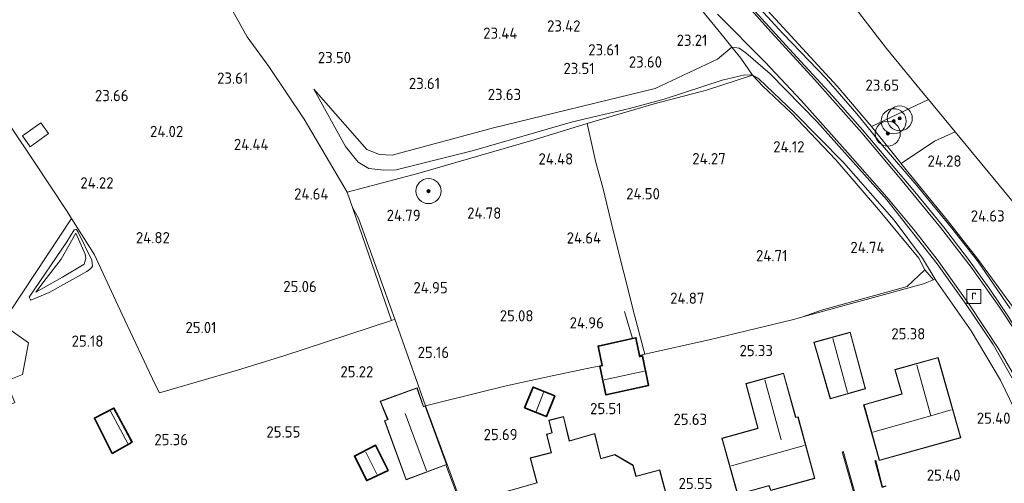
# Model space of a CAD drawing. Extents: x 196936 to 200438, y 361224 to 364196.
# Tile 72 of 256: x 197338 to 197495, y 363570 to 363644. Entities that reach past the tile are written whole.
import ezdxf
from ezdxf.enums import TextEntityAlignment as Align
from ezdxf.lldxf.tags import DXFTag

# ---------------------------------------------------------------- set-up
doc = ezdxf.new("R2010")
doc.units = 0
for name, color, linetype, lineweight in [('B-ME-GR-BOOM-S', 90, 'Continuous', 25), ('B-ME-GR-GRAS-GV', 60, 'Continuous', 13), ('B-ME-GW-TALUD_KRUIN-G', 90, 'Continuous', 18), ('B-ME-GW-TALUD_TEEN-G', 90, 'Continuous', 18), ('B-ME-IE-TERREINAFSCHEIDING_DOORGANG-G', 210, 'Continuous', 18), ('B-ME-IE-TERREINAFSCHEIDING_KUNSTMATIG_HEKWERK-G', 20, 'IE-TERREINAFSCHEIDING-KUNSTMATIG', 18), ('B-ME-KG-GRENS_OPNAME-G', 210, 'KG-OPNAME', 18), ('B-ME-KG-KADASTRAAL_DAKRAND-G', 170, 'Continuous', 18), ('B-ME-KG-KADASTRAAL_NOK-G', 10, 'Continuous', 18), ('B-ME-OG-BEBOUWING_BEDRIJVEN-GV', 7, 'Continuous', 18), ('B-ME-OG-BEBOUWING_SCHUUR-GV', 7, 'Continuous', 35), ('B-ME-OG-BEBOUWING_WONINGBOUW-GV', 7, 'Continuous', 18), ('B-ME-OG-BREUKLIJN-G', 7, 'Continuous', 18), ('B-ME-OG-HOOGTELIJN-G', 7, 'Continuous', 18), ('B-ME-OG-HOOGTEPUNT-S', 7, 'Continuous', 25), ('B-ME-OG-TERREIN-GV', 7, 'Continuous', 18), ('B-ME-OG-TERREIN_GROEN_TUIN-GV', 7, 'Continuous', 18), ('B-ME-OG-TERREIN_GROEN_TUIN_TUINBOUW-GV', 7, 'Continuous', 18), ('B-ME-RI-GWA_RIOOLPUT-S', 30, 'Continuous', 25), ('B-ME-VH-VERHARDING_ASFALT-GV', 252, 'Continuous', 18)]:
    doc.layers.add(name, color=color, linetype=linetype, lineweight=lineweight)
doc.styles.add('NLCS-ISO', font='NLCS-ISO.ttf')
doc.styles.add('NLCS-ISO-ANNOTATIVE-T18', font='NLCS-ISO.ttf', dxfattribs={"height": 1.8})
doc.styles.get("Standard").update_dxf_attribs({"font": 'arial.ttf'})
doc.linetypes.add('IE-TERREINAFSCHEIDING-KUNSTMATIG', pattern='A,4,[82,NLCS.SHX,S=0.75,R=90,X=0,Y=0],4,-2', length=10)
tags = doc.linetypes.add('KG-OPNAME', pattern='A,5.5,-2,["O",Standard,S=1.8,R=0,X=-0.5,Y=-0.9],-2,5.5,-2,[5,NLCS.SHX,S=0.75,R=0,X=0,Y=0],-2', length=19).pattern_tags.tags
tags[6] = DXFTag(74, 10)

# ---------------------------------------------------------------- blocks, each defined once
blk = doc.blocks.new('SAL-HOOGTELABEL-SO')
at = {"color": 0, "linetype": 'ByBlock', "lineweight": -2, "style": 'NLCS-ISO-ANNOTATIVE-T18'}
blk.add_attdef('HOOGTE', text='', height=1.8, dxfattribs=at).set_placement((2.79, 0), align=Align.RIGHT)
blk = doc.blocks.new('SGR-BOOM_01-SO')
at = {"linetype": 'ByBlock', "lineweight": 18}
h = blk.add_hatch(color=0, dxfattribs=at)
h.dxf.hatch_style = 1
edge = h.paths.add_edge_path()
edge.add_arc((0, 0), 0.25, 0, 360)
at = {"color": 0, "linetype": 'ByBlock', "lineweight": 18}
for radius in [2, 0.25]:
    blk.add_circle((0, 0), radius, dxfattribs=at)
blk = doc.blocks.new('SRI-PUT_INSPECTIEPUT_RIOOLPUT-SO')
at = {"color": 0, "linetype": 'ByBlock', "lineweight": 18}
blk.add_lwpolyline([(-1.12, -1.12), (1.12, -1.12), (1.12, 1.12), (-1.12, 1.12)], close=True, dxfattribs=at)
at = {"color": 0, "linetype": 'ByBlock', "lineweight": 18, "style": 'NLCS-ISO'}
blk.add_text('r', height=1.5, dxfattribs=at).set_placement((0, 0.28), align=Align.MIDDLE_CENTER)

msp = doc.modelspace()

# ---------------------------------------------------------------- linework, layer by layer
at = {"layer": 'B-ME-GR-GRAS-GV'}
for points in [[(197483.286, 363631.634, 24.015), (197474.168, 363627.297, 23.746), (197468.71, 363633.745, 23.648), (197457.604, 363645.795, 23.281), (197449.991, 363654.147, 22.828), (197450.801, 363658.679, 22.864), (197459.225, 363662.373, 22.848), (197476.563, 363639.781, 23.654), (197482.715, 363632.326, 23.885)], [(197448.442, 363593.216, 25.183), (197437.956, 363590.87, 25.207), (197436.284, 363597.158, 25.06), (197432.905, 363610.653, 24.631), (197431.232, 363617.569, 24.502), (197430.142, 363621.547, 24.521), (197428.757, 363627.765, 24.448), (197439.473, 363630.936, 24.203), (197447.789, 363633.122, 24.301), (197455.187, 363635.527, 24.178), (197456.833, 363633.78, 24.166), (197461.322, 363629.49, 24.239), (197468.467, 363621.99, 24.423), (197475.303, 363614.039, 24.668), (197481.776, 363606.231, 25.06), (197482.728, 363604.375, 25.134), (197479.881, 363601.739, 25.183), (197466.171, 363597.936, 25.023), (197463.064, 363596.813, 25.06), (197461.524, 363596.389, 25.048)], [(197484.372, 363602.881, 25.133), (197484.09, 363602.786, 25.195), (197482.728, 363604.375, 25.134), (197481.776, 363606.231, 25.06), (197475.303, 363614.039, 24.668), (197468.467, 363621.99, 24.423), (197461.322, 363629.49, 24.239), (197456.833, 363633.78, 24.166), (197455.187, 363635.527, 24.178), (197456.157, 363634.955, 24.129), (197461.893, 363629.502, 24.19), (197469.753, 363621.507, 24.203), (197477.819, 363612.306, 24.497), (197482.333, 363606.246, 24.815)], [(197484.236, 363624.974, 24.216), (197478.948, 363621.377, 24.143), (197474.168, 363627.297, 23.746), (197483.286, 363631.634, 24.015), (197487.538, 363626.48, 24.299)], [(197338.45, 363625.807, 23.697), (197339.682, 363624.066, 23.832), (197342.654, 363626.169, 23.734), (197341.421, 363627.911, 23.685)], [(197436.284, 363597.158, 25.06), (197437.956, 363590.87, 25.207), (197437.128, 363590.696, 25.245), (197436.523, 363593.525, 25.118), (197435.984, 363593.405, 25.125), (197430.492, 363592.18, 25.191), (197431.145, 363589.063, 25.375), (197430.751, 363588.957, 25.387), (197429.738, 363588.82, 25.436), (197423.164, 363587.456, 25.326), (197415.789, 363585.81, 25.363), (197405.67, 363583.35, 25.522), (197402.886, 363582.633, 25.559), (197398.002, 363596.467, 25.219), (197395.249, 363604.081, 25.036), (197392.168, 363612.656, 24.803), (197391.227, 363614.33, 24.803), (197390.346, 363616.801, 24.754), (197401.653, 363619.77, 24.729), (197419.867, 363625.073, 24.497), (197428.757, 363627.765, 24.448), (197430.142, 363621.547, 24.521), (197431.232, 363617.569, 24.502), (197432.905, 363610.653, 24.631)], [(197487.538, 363626.48, 24.299), (197502.375, 363608.5, 24.999), (197504.836, 363603.055, 25.36), (197496.879, 363598.313, 24.996), (197491.211, 363606.104, 24.653), (197486.33, 363612.279, 24.494), (197479.044, 363621.257, 24.151), (197478.948, 363621.377, 24.143), (197484.236, 363624.974, 24.216)], [(197398.002, 363596.467, 25.219), (197397.456, 363596.287, 25.221), (197391.227, 363614.33, 24.803), (197392.168, 363612.656, 24.803), (197395.249, 363604.081, 25.036)], [(197463.573, 363596.953, 25.064), (197463.064, 363596.813, 25.06), (197466.171, 363597.936, 25.023), (197479.881, 363601.739, 25.183), (197482.728, 363604.375, 25.134), (197484.09, 363602.786, 25.195), (197482.504, 363602.157, 25.207)]]:
    msp.add_polyline3d(points, close=True, dxfattribs=at)
for points in [[(197497.25, 363594.487, 23.354), (197494.551, 363598.588, 23.403), (197490.097, 363604.802, 23.269), (197485.22, 363611.156, 23.085), (197478.821, 363618.965, 22.84), (197472.664, 363626.309, 22.656), (197465.095, 363634.817, 22.497), (197457.631, 363643.006, 22.374), (197448.412, 363653.398, 22.093)], [(197368.862, 363651.629, 22.976), (197374.401, 363641.648, 23.245), (197377.85, 363636.926, 23.588), (197383.517, 363628.492, 24.176), (197390.346, 363616.801, 24.754), (197391.227, 363614.33, 24.803), (197397.456, 363596.287, 25.221), (197380.239, 363590.616, 25.281), (197372.848, 363588.329, 25.256), (197360.351, 363584.686, 25.281), (197359.696, 363586.052, 25.305), (197354.414, 363597.242, 25.134), (197349.976, 363606.791, 24.84), (197346.308, 363612.598, 24.532), (197345.597, 363613.724, 24.472), (197340.289, 363621.761, 23.933), (197332.887, 363632.738, 23.37), (197326.81, 363641.773, 23.039), (197321.84, 363649.461, 22.769)], [(197496.669, 363587.053, 23.514), (197493.634, 363592.46, 23.428), (197489.331, 363598.84, 23.269), (197484.703, 363605.327, 23.207), (197476.654, 363615.572, 22.815), (197465.436, 363628.137, 22.534), (197457.998, 363635.753, 22.583), (197454.125, 363639.103, 22.472), (197453.012, 363639.867, 22.436), (197451.86, 363640.009, 22.711), (197450.582, 363641.576, 22.426), (197444.609, 363648.944, 22.218)], [(197452.497, 363650.409, 23.089), (197460.048, 363642.129, 23.31), (197466.967, 363635.015, 23.604), (197471.866, 363629.331, 23.616), (197475.954, 363624.263, 23.922), (197481.437, 363617.87, 24.314), (197486.968, 363611.093, 24.473), (197491.124, 363605.834, 24.584), (197496.378, 363598.226, 24.914)], [(197496.378, 363598.226, 24.914), (197491.124, 363605.834, 24.584), (197486.968, 363611.093, 24.473), (197481.437, 363617.87, 24.314), (197475.954, 363624.263, 23.922), (197471.866, 363629.331, 23.616), (197466.967, 363635.015, 23.604), (197460.048, 363642.129, 23.31), (197452.497, 363650.409, 23.089)], [(197453.88, 363647.636, 22.252), (197461.686, 363639.038, 22.485), (197467.947, 363632.243, 22.595), (197472.74, 363626.788, 22.668), (197477.894, 363620.636, 22.852), (197481.371, 363616.538, 22.95), (197485.723, 363611.286, 23.134), (197489.688, 363606.047, 23.244), (197493.115, 363601.284, 23.354), (197496.099, 363596.874, 23.354)], [(197496.099, 363596.874, 23.354), (197493.115, 363601.284, 23.354), (197489.688, 363606.047, 23.244), (197485.723, 363611.286, 23.134), (197481.371, 363616.538, 22.95), (197477.894, 363620.636, 22.852), (197472.74, 363626.788, 22.668), (197467.947, 363632.243, 22.595), (197461.686, 363639.038, 22.485), (197453.88, 363647.636, 22.252)], [(197457.604, 363645.795, 23.281), (197468.71, 363633.745, 23.648), (197474.168, 363627.297, 23.746), (197478.948, 363621.377, 24.143), (197479.044, 363621.257, 24.151), (197486.33, 363612.279, 24.494), (197491.211, 363606.104, 24.653), (197496.879, 363598.313, 24.996)], [(197449.579, 363645.305, 22.252), (197457.182, 363637.613, 22.374), (197462.925, 363631.485, 22.497), (197469.967, 363623.6, 22.57), (197476.664, 363616.019, 22.828), (197480.887, 363610.882, 22.987), (197484.701, 363606.031, 23.085), (197489.876, 363598.797, 23.269), (197494.525, 363591.708, 23.391), (197496.673, 363588.025, 23.477)], [(197497.736, 363580.647, 25.207), (197494.8, 363586.739, 25.207), (197490.108, 363594.63, 25.232), (197484.536, 363602.612, 25.158), (197484.372, 363602.881, 25.133), (197482.333, 363606.246, 24.815), (197477.819, 363612.306, 24.497), (197469.753, 363621.507, 24.203), (197461.893, 363629.502, 24.19), (197456.157, 363634.955, 24.129), (197455.187, 363635.527, 24.178), (197453.28, 363638.267, 23.027), (197451.86, 363640.009, 22.711), (197453.012, 363639.867, 22.436), (197454.125, 363639.103, 22.472), (197457.998, 363635.753, 22.583), (197465.436, 363628.137, 22.534), (197476.654, 363615.572, 22.815), (197484.703, 363605.327, 23.207), (197489.331, 363598.84, 23.269), (197493.634, 363592.46, 23.428), (197496.669, 363587.053, 23.514)]]:
    msp.add_polyline3d(points, dxfattribs=at)
at = {"layer": 'B-ME-GW-TALUD_KRUIN-G'}
for points in [[(197458.713, 363663.041, 22.782), (197455.604, 363661.796, 22.746), (197450.056, 363659.521, 22.783), (197448.93, 363659.03, 22.55), (197448.516, 363658.42, 22.452), (197448.292, 363657.235, 22.428), (197448.458, 363655.737, 22.489), (197448.695, 363654.375, 22.599), (197449.133, 363653.679, 22.734), (197452.497, 363650.409, 23.089), (197460.048, 363642.129, 23.31), (197466.967, 363635.015, 23.604), (197471.866, 363629.331, 23.616), (197475.954, 363624.263, 23.922), (197481.437, 363617.87, 24.314), (197486.968, 363611.093, 24.473), (197491.124, 363605.834, 24.584), (197496.378, 363598.226, 24.914)], [(197441.056, 363631.684, 24.225), (197450.328, 363634.738, 24.078), (197453.939, 363635.553, 24.14), (197455.187, 363635.527, 24.178), (197456.157, 363634.955, 24.129), (197461.893, 363629.502, 24.19), (197469.753, 363621.507, 24.203), (197477.819, 363612.306, 24.497), (197482.333, 363606.246, 24.815), (197484.372, 363602.881, 25.133), (197484.536, 363602.612, 25.158), (197490.108, 363594.63, 25.232), (197494.8, 363586.739, 25.207), (197497.736, 363580.647, 25.207)], [(197385.067, 363633.288, 23.723), (197390.124, 363624.087, 24.262), (197392.107, 363621.587, 24.434), (197393.854, 363620.614, 24.532), (197396.226, 363620.33, 24.617), (197398.21, 363620.375, 24.63), (197410.542, 363623.465, 24.409), (197426.378, 363628.064, 24.36), (197435.49, 363630.19, 24.311), (197441.056, 363631.684, 24.225)]]:
    msp.add_polyline3d(points, dxfattribs=at)
msp.add_polyline3d([(197346.982, 363610.272, 24.75), (197344.676, 363606.067, 25.265), (197342.272, 363603.004, 25.216), (197340.582, 363600.793, 25.24), (197344.889, 363603.228, 25.387), (197348.336, 363605.316, 25.277), (197348.607, 363606.193, 25.253), (197348.472, 363606.907, 25.191)], close=True, dxfattribs=at)
at = {"layer": 'B-ME-GW-TALUD_TEEN-G'}
for points in [[(197504.127, 363582.397, 23.673), (197503.69, 363583.297, 23.654), (197501.218, 363588.394, 23.55), (197496.099, 363596.874, 23.354), (197493.115, 363601.284, 23.354), (197489.688, 363606.047, 23.244), (197485.723, 363611.286, 23.134), (197481.371, 363616.538, 22.95), (197477.894, 363620.636, 22.852), (197472.74, 363626.788, 22.668), (197467.947, 363632.243, 22.595), (197461.686, 363639.038, 22.485), (197453.88, 363647.636, 22.252), (197449.06, 363653.021, 22.178), (197447.907, 363654.526, 22.191), (197447.392, 363655.686, 22.215), (197447.352, 363656.98, 22.215), (197447.519, 363658.416, 22.154), (197447.814, 363659.108, 22.093), (197448.514, 363659.725, 21.982), (197451.766, 363661.251, 21.566), (197454.885, 363662.713, 21.382), (197458.038, 363663.921, 21.359)], [(197492.634, 363564.345, 24.281), (197495.937, 363566.461, 24.306), (197497.954, 363567.951, 24.232), (197499.143, 363569.253, 24.134), (197500.034, 363570.881, 24.085), (197500.591, 363572.722, 24.012), (197500.823, 363574.189, 23.951), (197500.779, 363575.934, 23.902), (197500.494, 363578.233, 23.779), (197500.2, 363579.773, 23.7), (197500.097, 363580.314, 23.673), (197496.669, 363587.053, 23.514), (197493.634, 363592.46, 23.428), (197489.331, 363598.84, 23.269), (197484.703, 363605.327, 23.207), (197476.654, 363615.572, 22.815), (197465.436, 363628.137, 22.534), (197457.998, 363635.753, 22.583), (197454.125, 363639.103, 22.472), (197453.012, 363639.867, 22.436), (197451.86, 363640.009, 22.711), (197449.552, 363638.094, 23.14), (197439.592, 363633.367, 23.809)], [(197439.592, 363633.367, 23.809), (197413.769, 363627.077, 23.797), (197397.576, 363622.725, 23.98), (197395.547, 363622.838, 23.944), (197393.539, 363623.622, 23.98), (197385.067, 363633.288, 23.723)]]:
    msp.add_polyline3d(points, dxfattribs=at)
msp.add_polyline3d([(197339.823, 363599.545, 25.044), (197339.753, 363599.573, 24.971), (197339.552, 363600.015, 24.91), (197345.549, 363608.866, 24.689), (197346.748, 363610.78, 24.677), (197346.987, 363610.854, 24.665), (197347.085, 363610.821, 24.689), (197347.367, 363610.409, 24.714), (197349.544, 363605.926, 24.91), (197349.667, 363604.99, 24.971), (197349.417, 363604.618, 24.983), (197348.773, 363604.141, 24.995), (197342.72, 363600.779, 25.167), (197340.811, 363599.942, 25.142)], close=True, dxfattribs=at)
at = {"layer": 'B-ME-IE-TERREINAFSCHEIDING_DOORGANG-G'}
for points in [[(197429.738, 363588.82, 25.436), (197430.751, 363588.957, 25.387)], [(197402.886, 363582.633, 25.559), (197405.67, 363583.35, 25.522)]]:
    msp.add_polyline3d(points, dxfattribs=at)
at = {"layer": 'B-ME-IE-TERREINAFSCHEIDING_KUNSTMATIG_HEKWERK-G'}
for points in [[(197449.991, 363654.147, 22.828), (197457.604, 363645.795, 23.281), (197468.71, 363633.745, 23.648), (197474.168, 363627.297, 23.746), (197483.286, 363631.634, 24.015)], [(197366.594, 363652.461, 22.878), (197368.862, 363651.629, 22.976), (197374.401, 363641.648, 23.245), (197377.85, 363636.926, 23.588), (197383.517, 363628.492, 24.176), (197390.346, 363616.801, 24.754)], [(197455.187, 363635.527, 24.178), (197453.28, 363638.267, 23.027), (197451.86, 363640.009, 22.711), (197450.582, 363641.576, 22.426), (197444.609, 363648.944, 22.218), (197442.257, 363651.469, 22.292), (197438.954, 363652.527, 22.341), (197436.396, 363650.315, 22.561), (197434.51, 363649.519, 22.549)], [(197321.84, 363649.461, 22.769), (197326.81, 363641.773, 23.039), (197332.887, 363632.738, 23.37), (197340.289, 363621.761, 23.933), (197345.597, 363613.724, 24.472), (197346.308, 363612.598, 24.532)], [(197482.728, 363604.375, 25.134), (197481.776, 363606.231, 25.06), (197475.303, 363614.039, 24.668), (197468.467, 363621.99, 24.423), (197461.322, 363629.49, 24.239), (197456.833, 363633.78, 24.166), (197455.187, 363635.527, 24.178), (197447.789, 363633.122, 24.301), (197439.473, 363630.936, 24.203), (197428.757, 363627.765, 24.448)], [(197391.227, 363614.33, 24.803), (197390.346, 363616.801, 24.754), (197401.653, 363619.77, 24.729), (197419.867, 363625.073, 24.497), (197428.757, 363627.765, 24.448), (197430.142, 363621.547, 24.521), (197431.232, 363617.569, 24.502), (197432.905, 363610.653, 24.631), (197436.284, 363597.158, 25.06), (197437.956, 363590.87, 25.207), (197448.442, 363593.216, 25.183), (197461.524, 363596.389, 25.048), (197463.064, 363596.813, 25.06)], [(197474.168, 363627.297, 23.746), (197478.948, 363621.377, 24.143), (197479.044, 363621.257, 24.151), (197486.33, 363612.279, 24.494), (197491.211, 363606.104, 24.653), (197496.879, 363598.313, 24.996), (197504.836, 363603.055, 25.36)], [(197478.948, 363621.377, 24.143), (197484.236, 363624.974, 24.216), (197487.538, 363626.48, 24.299)], [(197398.002, 363596.467, 25.219), (197395.249, 363604.081, 25.036), (197392.168, 363612.656, 24.803), (197391.227, 363614.33, 24.803), (197397.456, 363596.287, 25.221)], [(197346.308, 363612.598, 24.532), (197349.976, 363606.791, 24.84), (197354.414, 363597.242, 25.134), (197359.696, 363586.052, 25.305), (197360.351, 363584.686, 25.281), (197372.848, 363588.329, 25.256), (197380.239, 363590.616, 25.281), (197397.456, 363596.287, 25.221), (197398.002, 363596.467, 25.219)], [(197434.687, 363597.743, 24.975), (197435.984, 363593.405, 25.125)], [(197398.002, 363596.467, 25.219), (197402.886, 363582.633, 25.559)], [(197437.956, 363590.87, 25.207), (197437.128, 363590.696, 25.245)], [(197405.67, 363583.35, 25.522), (197415.789, 363585.81, 25.363), (197423.164, 363587.456, 25.326), (197429.738, 363588.82, 25.436)]]:
    msp.add_polyline3d(points, dxfattribs=at)
msp.add_polyline3d([(197482.728, 363604.375, 25.134), (197479.881, 363601.739, 25.183), (197466.171, 363597.936, 25.023), (197463.064, 363596.813, 25.06), (197463.573, 363596.953, 25.064), (197482.504, 363602.157, 25.207), (197484.09, 363602.786, 25.195)], close=True, dxfattribs=at)
at = {"layer": 'B-ME-KG-GRENS_OPNAME-G'}
msp.add_polyline3d([(197459.225, 363662.373, 22.848), (197476.563, 363639.781, 23.654), (197482.715, 363632.326, 23.885), (197483.286, 363631.634, 24.015), (197487.538, 363626.48, 24.299), (197502.375, 363608.5, 24.999)], dxfattribs=at)
at = {"layer": 'B-ME-KG-KADASTRAAL_DAKRAND-G'}
for points in [[(197467.611, 363583.818, 28.138), (197465.037, 363592.774, 28.04), (197470.764, 363594.342, 28.028), (197473.192, 363585.399, 27.991)], [(197437.129, 363590.456, 27.795), (197437.534, 363590.544, 27.807), (197438.496, 363585.936, 27.856), (197431.765, 363584.433, 27.881), (197430.81, 363588.921, 27.905), (197431.204, 363589.027, 27.918), (197430.551, 363592.141, 27.856), (197436.485, 363593.466, 27.709)], [(197475.463, 363573.954, 28.751), (197472.997, 363582.77, 28.726), (197479.105, 363584.521, 28.702), (197477.998, 363588.411, 28.702), (197484.819, 363590.297, 28.689), (197488.415, 363577.556, 28.763)], [(197462.043, 363580.741, 28.665), (197462.414, 363580.805, 28.702), (197465.08, 363571.05, 28.15), (197458.118, 363569.159, 28.187), (197457.808, 363569.891, 28.653), (197452.806, 363568.503, 28.751), (197450.344, 363577.422, 28.702), (197456.076, 363579.004, 28.628), (197454.15, 363586.163, 28.506), (197460.099, 363587.794, 28.53)], [(197402.57, 363582.46, 28.187), (197402.856, 363582.569, 28.273), (197406.272, 363573.27, 28.31), (197399.824, 363570.844, 28.273), (197396.378, 363580.224, 28.322), (197396.902, 363580.434, 28.493), (197395.709, 363583.328, 26.84), (197401.532, 363585.468, 26.717)], [(197422.198, 363580.963, 27.587), (197418.802, 363582.347, 27.624), (197420.125, 363585.576, 27.611), (197423.511, 363584.222, 27.538)], [(197352.839, 363575.077, 27.501), (197350.045, 363580.641, 27.501), (197353.076, 363582.207, 27.562), (197355.919, 363576.824, 27.599)], [(197393.513, 363570.748, 27.611), (197391.585, 363574.565, 27.562), (197394.893, 363576.258, 27.685), (197396.855, 363572.318, 27.673)]]:
    msp.add_polyline3d(points, close=True, dxfattribs=at)
msp.add_polyline3d([(197413.593, 363568.271, 28.714), (197420.739, 363570.289, 28.689), (197419.693, 363574.258, 27.967), (197423.043, 363575.121, 28.114), (197422.283, 363578.065, 27.464), (197423.132, 363578.293, 27.538), (197422.672, 363580.295, 27.526), (197424.931, 363580.859, 27.697), (197425.877, 363576.982, 28.665), (197429.912, 363578.136, 28.726), (197430.912, 363574.16, 28.714), (197433.17, 363574.795, 28.775), (197436.047, 363573.109, 28.665), (197436.531, 363571.334, 29.816), (197440.301, 363572.359, 29.767), (197442.886, 363562.578, 29.914)], dxfattribs=at)
at = {"layer": 'B-ME-KG-KADASTRAAL_NOK-G'}
for points in [[(197467.985, 363593.391, 29.797), (197470.372, 363584.784, 29.773)], [(197481.456, 363589.112, 31.696), (197483.692, 363581.056, 31.672), (197486.933, 363581.971, 31.672)], [(197431.447, 363586.776, 28.915), (197437.864, 363588.183, 28.891)], [(197457.16, 363586.771, 30.716), (197459.727, 363577.216, 30.679)], [(197420.56, 363581.751, 28.144), (197421.783, 363584.738, 28.119)], [(197352.513, 363581.801, 27.948), (197355.287, 363576.592, 27.96)], [(197399.663, 363581.416, 30.9), (197403.053, 363572.259, 30.826)], [(197483.692, 363581.056, 31.672), (197474.398, 363578.441, 31.696)], [(197393.346, 363575.229, 28.254), (197395.123, 363571.721, 28.242)], [(197463.423, 363576.264, 31.966), (197451.796, 363573.026, 31.966)]]:
    msp.add_polyline3d(points, dxfattribs=at)
at = {"layer": 'B-ME-OG-BEBOUWING_BEDRIJVEN-GV'}
for points in [[(197473.254, 363585.364, 25.48), (197467.577, 363583.756, 25.48), (197464.975, 363592.809, 25.382), (197470.799, 363594.404, 25.382)], [(197401.562, 363585.532, 25.4), (197402.596, 363582.523, 25.547), (197402.886, 363582.633, 25.559), (197406.336, 363573.241, 25.657), (197406.147, 363573.17, 25.657), (197399.795, 363570.779, 25.657), (197396.315, 363580.252, 25.583), (197396.834, 363580.468, 25.596), (197395.644, 363583.357, 25.485)]]:
    msp.add_polyline3d(points, close=True, dxfattribs=at)
at = {"layer": 'B-ME-OG-BEBOUWING_SCHUUR-GV'}
for points in [[(197437.128, 363590.696, 25.245), (197437.167, 363590.515, 25.253), (197437.573, 363590.603, 25.265), (197438.555, 363585.898, 25.485), (197431.727, 363584.373, 25.485), (197430.751, 363588.957, 25.387), (197431.145, 363589.063, 25.375), (197430.492, 363592.18, 25.191), (197435.984, 363593.405, 25.125), (197436.523, 363593.525, 25.118)], [(197423.576, 363584.25, 25.718), (197422.225, 363580.898, 25.718), (197418.737, 363582.32, 25.718), (197420.097, 363585.64, 25.718)], [(197355.986, 363576.805, 25.583), (197352.818, 363575.008, 25.583), (197349.979, 363580.663, 25.583), (197353.097, 363582.274, 25.583)], [(197396.923, 363572.294, 25.669), (197393.49, 363570.682, 25.669), (197391.518, 363574.587, 25.669), (197394.915, 363576.325, 25.669)]]:
    msp.add_polyline3d(points, close=True, dxfattribs=at)
at = {"layer": 'B-ME-OG-BEBOUWING_WONINGBOUW-GV'}
for points in [[(197488.476, 363577.521, 25.566), (197475.428, 363573.893, 25.566), (197475.312, 363574.31, 25.561), (197475.257, 363574.507, 25.4), (197472.935, 363582.805, 25.468), (197479.043, 363584.555, 25.566), (197477.936, 363588.446, 25.504), (197484.853, 363590.358, 25.566)], [(197460.134, 363587.856, 25.534), (197462.079, 363580.798, 25.534), (197462.451, 363580.863, 25.534), (197465.142, 363571.015, 25.534), (197458.089, 363569.099, 25.534), (197457.779, 363569.831, 25.632), (197452.772, 363568.441, 25.534), (197450.283, 363577.457, 25.706), (197456.015, 363579.039, 25.62), (197454.088, 363586.198, 25.571)]]:
    msp.add_polyline3d(points, close=True, dxfattribs=at)
msp.add_polyline3d([(197413.532, 363568.305, 25.718), (197420.678, 363570.324, 25.718), (197419.631, 363574.293, 25.718), (197422.982, 363575.157, 25.718), (197422.221, 363578.1, 25.718), (197423.072, 363578.329, 25.718), (197422.612, 363580.331, 25.718), (197424.968, 363580.919, 25.718), (197425.913, 363577.044, 25.718), (197429.947, 363578.198, 25.718), (197430.948, 363574.222, 25.718), (197433.177, 363574.849, 25.718), (197436.088, 363573.147, 25.718), (197436.566, 363571.396, 25.718), (197440.337, 363572.42, 25.718), (197442.947, 363562.543, 25.718)], dxfattribs=at)
at = {"layer": 'B-ME-OG-BREUKLIJN-G'}
for points in [[(197474.013, 363559.225, 24.526), (197474.143, 363559.275, 24.526), (197471.818, 363567.812, 25.09), (197469.671, 363575.386, 25.42)], [(197474.727, 363573.885, 25.403), (197475.884, 363569.551, 25.146), (197476.537, 363569.757, 25.366)], [(197406.147, 363573.17, 25.657), (197410.551, 363561.457, 25.449), (197414.341, 363551.163, 25.375), (197416.51, 363545.215, 25.13)]]:
    msp.add_polyline3d(points, dxfattribs=at)
at = {"layer": 'B-ME-OG-HOOGTELIJN-G'}
for points in [[(197469.519, 363575.295, 25.567), (197473.953, 363559.48, 24.979)], [(197476.505, 363569.823, 25.428), (197475.941, 363569.69, 25.428), (197474.876, 363573.962, 25.452)], [(197416.647, 363545.228, 25.09), (197415.032, 363549.754, 25.567), (197412.082, 363557.675, 25.763), (197406.336, 363573.241, 25.657)]]:
    msp.add_polyline3d(points, dxfattribs=at)
at = {"layer": 'B-ME-OG-TERREIN-GV'}
msp.add_polyline3d([(197444.609, 363648.944, 22.218), (197450.582, 363641.576, 22.426), (197451.86, 363640.009, 22.711), (197449.552, 363638.094, 23.14), (197439.592, 363633.367, 23.809), (197413.769, 363627.077, 23.797), (197397.576, 363622.725, 23.98), (197395.547, 363622.838, 23.944), (197393.539, 363623.622, 23.98), (197385.067, 363633.288, 23.723), (197390.124, 363624.087, 24.262), (197392.107, 363621.587, 24.434), (197393.854, 363620.614, 24.532), (197396.226, 363620.33, 24.617), (197398.21, 363620.375, 24.63), (197410.542, 363623.465, 24.409), (197426.378, 363628.064, 24.36), (197435.49, 363630.19, 24.311), (197441.056, 363631.684, 24.225), (197450.328, 363634.738, 24.078), (197453.939, 363635.553, 24.14), (197455.187, 363635.527, 24.178), (197447.789, 363633.122, 24.301), (197439.473, 363630.936, 24.203), (197428.757, 363627.765, 24.448), (197419.867, 363625.073, 24.497), (197401.653, 363619.77, 24.729), (197390.346, 363616.801, 24.754), (197383.517, 363628.492, 24.176), (197377.85, 363636.926, 23.588), (197374.401, 363641.648, 23.245), (197368.862, 363651.629, 22.976)], dxfattribs=at)
msp.add_polyline3d([(197453.28, 363638.267, 23.027), (197455.187, 363635.527, 24.178), (197453.939, 363635.553, 24.14), (197450.328, 363634.738, 24.078), (197441.056, 363631.684, 24.225), (197435.49, 363630.19, 24.311), (197426.378, 363628.064, 24.36), (197410.542, 363623.465, 24.409), (197398.21, 363620.375, 24.63), (197396.226, 363620.33, 24.617), (197393.854, 363620.614, 24.532), (197392.107, 363621.587, 24.434), (197390.124, 363624.087, 24.262), (197385.067, 363633.288, 23.723), (197393.539, 363623.622, 23.98), (197395.547, 363622.838, 23.944), (197397.576, 363622.725, 23.98), (197413.769, 363627.077, 23.797), (197439.592, 363633.367, 23.809), (197449.552, 363638.094, 23.14), (197451.86, 363640.009, 22.711)], close=True, dxfattribs=at)
at = {"layer": 'B-ME-OG-TERREIN_GROEN_TUIN-GV'}
for points in [[(197332.54, 363591.878, 24.982), (197346.308, 363612.598, 24.532), (197349.976, 363606.791, 24.84), (197354.414, 363597.242, 25.134), (197359.696, 363586.052, 25.305), (197360.351, 363584.686, 25.281), (197372.848, 363588.329, 25.256), (197380.239, 363590.616, 25.281), (197397.456, 363596.287, 25.221), (197398.002, 363596.467, 25.219), (197402.886, 363582.633, 25.559), (197402.596, 363582.523, 25.547), (197401.562, 363585.532, 25.4), (197395.644, 363583.357, 25.485), (197396.834, 363580.468, 25.596), (197396.315, 363580.252, 25.583), (197399.795, 363570.779, 25.657), (197406.147, 363573.17, 25.657), (197406.336, 363573.241, 25.657), (197402.886, 363582.633, 25.559), (197405.67, 363583.35, 25.522), (197415.789, 363585.81, 25.363), (197423.164, 363587.456, 25.326), (197429.738, 363588.82, 25.436), (197430.751, 363588.957, 25.387), (197431.727, 363584.373, 25.485), (197438.555, 363585.898, 25.485), (197437.573, 363590.603, 25.265), (197437.167, 363590.515, 25.253), (197437.128, 363590.696, 25.245), (197437.956, 363590.87, 25.207), (197448.442, 363593.216, 25.183), (197461.524, 363596.389, 25.048), (197463.064, 363596.813, 25.06), (197463.573, 363596.953, 25.064), (197482.504, 363602.157, 25.207), (197484.09, 363602.786, 25.195), (197484.372, 363602.881, 25.133), (197484.536, 363602.612, 25.158), (197490.108, 363594.63, 25.232), (197494.8, 363586.739, 25.207), (197497.736, 363580.647, 25.207)], [(197442.947, 363562.543, 25.718), (197440.337, 363572.42, 25.718), (197436.566, 363571.396, 25.718), (197436.088, 363573.147, 25.718), (197433.177, 363574.849, 25.718), (197430.948, 363574.222, 25.718), (197429.947, 363578.198, 25.718), (197425.913, 363577.044, 25.718), (197424.968, 363580.919, 25.718), (197422.612, 363580.331, 25.718), (197423.072, 363578.329, 25.718), (197422.221, 363578.1, 25.718), (197422.982, 363575.157, 25.718), (197419.631, 363574.293, 25.718), (197420.678, 363570.324, 25.718), (197413.532, 363568.305, 25.718)]]:
    msp.add_polyline3d(points, dxfattribs=at)
for points in [[(197347.085, 363610.821, 24.689), (197346.987, 363610.854, 24.665), (197346.748, 363610.78, 24.677), (197345.549, 363608.866, 24.689), (197339.552, 363600.015, 24.91), (197339.753, 363599.573, 24.971), (197339.823, 363599.545, 25.044), (197340.811, 363599.942, 25.142), (197342.72, 363600.779, 25.167), (197348.773, 363604.141, 24.995), (197349.417, 363604.618, 24.983), (197349.667, 363604.99, 24.971), (197349.544, 363605.926, 24.91), (197347.367, 363610.409, 24.714)], [(197347.367, 363610.409, 24.714), (197349.544, 363605.926, 24.91), (197349.667, 363604.99, 24.971), (197349.417, 363604.618, 24.983), (197348.773, 363604.141, 24.995), (197342.72, 363600.779, 25.167), (197340.811, 363599.942, 25.142), (197339.823, 363599.545, 25.044), (197339.753, 363599.573, 24.971), (197339.552, 363600.015, 24.91), (197345.549, 363608.866, 24.689), (197346.748, 363610.78, 24.677), (197346.987, 363610.854, 24.665), (197347.085, 363610.821, 24.689)], [(197344.889, 363603.228, 25.387), (197340.582, 363600.793, 25.24), (197342.272, 363603.004, 25.216), (197344.676, 363606.067, 25.265), (197346.982, 363610.272, 24.75), (197348.472, 363606.907, 25.191), (197348.607, 363606.193, 25.253), (197348.336, 363605.316, 25.277)], [(197342.272, 363603.004, 25.216), (197340.582, 363600.793, 25.24), (197344.889, 363603.228, 25.387), (197348.336, 363605.316, 25.277), (197348.607, 363606.193, 25.253), (197348.472, 363606.907, 25.191), (197346.982, 363610.272, 24.75), (197344.676, 363606.067, 25.265)], [(197339.424, 363592.698, 25.118), (197336.655, 363594.667, 25.118), (197331.278, 363587.032, 25.118), (197333.612, 363581.525, 25.118), (197337.233, 363583.154, 25.289), (197335.817, 363586.563, 25.179), (197338.457, 363587.663, 25.289)], [(197464.975, 363592.809, 25.382), (197467.577, 363583.756, 25.48), (197473.254, 363585.364, 25.48), (197470.799, 363594.404, 25.382)], [(197479.043, 363584.555, 25.566), (197472.935, 363582.805, 25.468), (197475.257, 363574.507, 25.4), (197475.312, 363574.31, 25.561), (197475.428, 363573.893, 25.566), (197488.476, 363577.521, 25.566), (197484.853, 363590.358, 25.566), (197477.936, 363588.446, 25.504)], [(197454.088, 363586.198, 25.571), (197456.015, 363579.039, 25.62), (197450.283, 363577.457, 25.706), (197452.772, 363568.441, 25.534), (197457.779, 363569.831, 25.632), (197458.089, 363569.099, 25.534), (197465.142, 363571.015, 25.534), (197462.451, 363580.863, 25.534), (197462.079, 363580.798, 25.534), (197460.134, 363587.856, 25.534)], [(197422.225, 363580.898, 25.718), (197423.576, 363584.25, 25.718), (197420.097, 363585.64, 25.718), (197418.737, 363582.32, 25.718)], [(197353.097, 363582.274, 25.583), (197349.979, 363580.663, 25.583), (197352.818, 363575.008, 25.583), (197355.986, 363576.805, 25.583)], [(197394.915, 363576.325, 25.669), (197391.518, 363574.587, 25.669), (197393.49, 363570.682, 25.669), (197396.923, 363572.294, 25.669)]]:
    msp.add_polyline3d(points, close=True, dxfattribs=at)
at = {"layer": 'B-ME-OG-TERREIN_GROEN_TUIN_TUINBOUW-GV'}
msp.add_polyline3d([(197332.54, 363591.878, 24.982), (197318.011, 363570.501, 25.232), (197316.981, 363576.928, 25.108), (197316.045, 363576.406, 25.107), (197314.049, 363586.288, 24.801), (197323.788, 363601.167, 24.446), (197315.834, 363610.093, 23.895), (197307.212, 363619.779, 23.411), (197312.587, 363646.946, 22.837), (197314.286, 363647.399, 22.829), (197321.84, 363649.461, 22.769), (197326.81, 363641.773, 23.039), (197332.887, 363632.738, 23.37), (197340.289, 363621.761, 23.933), (197345.597, 363613.724, 24.472), (197346.308, 363612.598, 24.532)], close=True, dxfattribs=at)
at = {"layer": 'B-ME-VH-VERHARDING_ASFALT-GV'}
for points in [[(197448.412, 363653.398, 22.093), (197457.631, 363643.006, 22.374), (197465.095, 363634.817, 22.497), (197472.664, 363626.309, 22.656), (197478.821, 363618.965, 22.84), (197485.22, 363611.156, 23.085), (197490.097, 363604.802, 23.269), (197494.551, 363598.588, 23.403), (197497.25, 363594.487, 23.354)], [(197496.673, 363588.025, 23.477), (197494.525, 363591.708, 23.391), (197489.876, 363598.797, 23.269), (197484.701, 363606.031, 23.085), (197480.887, 363610.882, 22.987), (197476.664, 363616.019, 22.828), (197469.967, 363623.6, 22.57), (197462.925, 363631.485, 22.497), (197457.182, 363637.613, 22.374), (197449.579, 363645.305, 22.252)]]:
    msp.add_polyline3d(points, dxfattribs=at)

# ---------------------------------------------------------------- block references
at = {"layer": 'B-ME-GR-BOOM-S'}
for p in [(197477.737, 363628.162, 24.069), (197478.705, 363628.608, 24.032), (197476.793, 363626.171, 24.094), (197403.372, 363616.973, 24.771)]:
    msp.add_blockref('SGR-BOOM_01-SO', p, dxfattribs=at)
at = {"layer": 'B-ME-OG-HOOGTEPUNT-S'}
for p, values in [((197424.884, 363642.493, 23.416), {'HOOGTE': '23.42'}), ((197414.8, 363641.34, 23.441), {'HOOGTE': '23.44'}), ((197445.168, 363640.208, 23.212), {'HOOGTE': '23.21'}), ((197431.114, 363638.681, 23.61), {'HOOGTE': '23.61'}), ((197388.198, 363637.438, 23.502), {'HOOGTE': '23.50'}), ((197437.908, 363636.733, 23.599), {'HOOGTE': '23.60'}), ((197427.144, 363635.703, 23.513), {'HOOGTE': '23.51'}), ((197371.778, 363634.15, 23.608), {'HOOGTE': '23.61'}), ((197402.431, 363633.303, 23.613), {'HOOGTE': '23.61'}), ((197475.808, 363633.022, 23.653), {'HOOGTE': '23.65'}), ((197352.638, 363631.355, 23.66), {'HOOGTE': '23.66'}), ((197415.386, 363631.533, 23.631), {'HOOGTE': '23.63'}), ((197361.382, 363625.622, 24.016), {'HOOGTE': '24.02'}), ((197375.02, 363623.538, 24.444), {'HOOGTE': '24.44'}), ((197460.694, 363623.166, 24.115), {'HOOGTE': '24.12'}), ((197423.718, 363621.227, 24.481), {'HOOGTE': '24.48'}), ((197448.096, 363621.267, 24.273), {'HOOGTE': '24.27'}), ((197485.791, 363620.887, 24.277), {'HOOGTE': '24.28'}), ((197350.243, 363617.394, 24.22), {'HOOGTE': '24.22'}), ((197384.602, 363615.62, 24.64), {'HOOGTE': '24.64'}), ((197437.577, 363615.655, 24.502), {'HOOGTE': '24.50'}), ((197412.223, 363612.563, 24.775), {'HOOGTE': '24.78'}), ((197399.329, 363612.199, 24.792), {'HOOGTE': '24.79'}), ((197492.68, 363612.104, 24.632), {'HOOGTE': '24.63'}), ((197359.244, 363608.63, 24.824), {'HOOGTE': '24.82'}), ((197428.175, 363608.59, 24.642), {'HOOGTE': '24.64'}), ((197473.481, 363607.066, 24.74), {'HOOGTE': '24.74'}), ((197457.964, 363605.754, 24.714), {'HOOGTE': '24.71'}), ((197382.72, 363600.816, 25.057), {'HOOGTE': '25.06'}), ((197403.652, 363600.632, 24.952), {'HOOGTE': '24.95'}), ((197444.684, 363598.95, 24.869), {'HOOGTE': '24.87'}), ((197417.367, 363596.131, 25.081), {'HOOGTE': '25.08'}), ((197366.692, 363594.264, 25.008), {'HOOGTE': '25.01'}), ((197428.62, 363595.007, 24.964), {'HOOGTE': '24.96'}), ((197348.618, 363592.085, 25.179), {'HOOGTE': '25.18'}), ((197480.002, 363593.257, 25.375), {'HOOGTE': '25.38'}), ((197455.643, 363590.571, 25.331), {'HOOGTE': '25.33'}), ((197403.881, 363590.278, 25.159), {'HOOGTE': '25.16'}), ((197391.769, 363587.186, 25.223), {'HOOGTE': '25.22'}), ((197431.446, 363581.293, 25.514), {'HOOGTE': '25.51'}), ((197445.12, 363579.576, 25.632), {'HOOGTE': '25.63'}), ((197493.619, 363579.754, 25.395), {'HOOGTE': '25.40'}), ((197362.134, 363576.326, 25.363), {'HOOGTE': '25.36'}), ((197380.095, 363577.558, 25.547), {'HOOGTE': '25.55'}), ((197414.829, 363577.137, 25.694), {'HOOGTE': '25.69'}), ((197485.626, 363570.642, 25.4), {'HOOGTE': '25.40'}), ((197445.985, 363569.31, 25.546), {'HOOGTE': '25.55'})]:
    msp.add_blockref('SAL-HOOGTELABEL-SO', p, dxfattribs=at).add_auto_attribs(values)
at = {"layer": 'B-ME-RI-GWA_RIOOLPUT-S'}
msp.add_blockref('SRI-PUT_INSPECTIEPUT_RIOOLPUT-SO', (197490.553, 363600.137, 23.272), dxfattribs=at)

doc.saveas('drawing.dxf')
